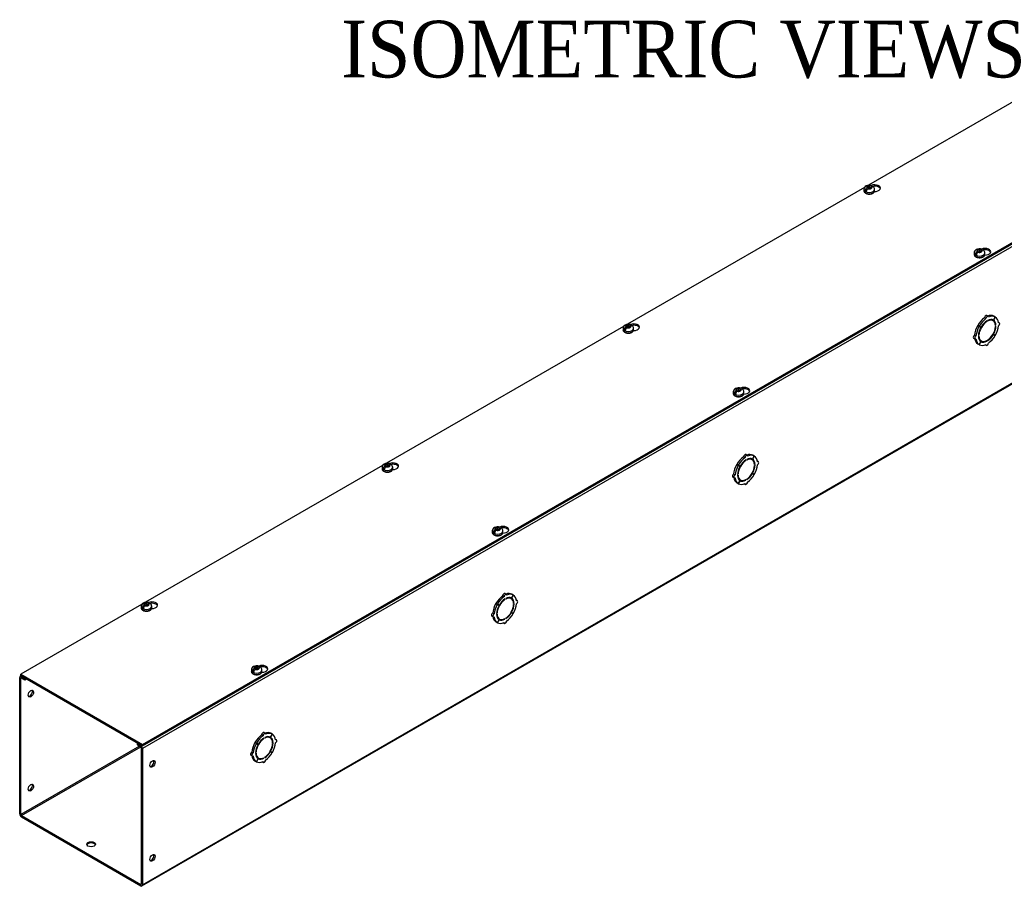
# Model space of a CAD drawing. Header units: inches. Extents: x 1 to 299, y -2 to 199.
# Tile 6 of 9: x 247 to 282, y 134 to 165. Entities that reach past the tile are written whole.
import ezdxf
from ezdxf.enums import TextEntityAlignment as Align

# ---------------------------------------------------------------- set-up
doc = ezdxf.new("R2010")
doc.units = ezdxf.units.IN
doc.header["$MEASUREMENT"] = 0
for name, color, linetype in [('COM56308-3', 7, 'Continuous'), ('COM70723-5', 7, 'Continuous'), ('Default', 7, 'Continuous'), ('SCS19515', 7, 'Continuous')]:
    doc.layers.add(name, color=color, linetype=linetype)
doc.styles.add('SEACAD_Times_New_Roman', font='times.ttf')

# ---------------------------------------------------------------- blocks, each defined once
blk = doc.blocks.new('SE7')
at = {"layer": 'COM56308-3', "color": 7, "linetype": 'Continuous'}
for p, q in [((251.481, 139.212), (293.863, 163.682)), ((285.391, 163.732), (277.049, 158.915)), ((251.481, 139.166), (293.863, 163.635)), ((276.906, 158.833), (268.564, 154.016)), ((268.421, 153.934), (260.078, 149.117)), ((259.935, 149.035), (251.593, 144.218)), ((251.45, 144.136), (247.202, 141.683)), ((247.202, 141.683), (251.481, 139.212)), ((247.202, 141.636), (247.202, 141.683)), ((247.202, 141.636), (251.481, 139.166)), ((251.481, 139.166), (251.481, 139.212))]:
    blk.add_line(p, q, dxfattribs=at)
for centre, start_param, end_param in [((277.269, 158.813), 1.525049, 5.346529), ((277.269, 158.766), 3.341468, 5.028501), ((281.15, 156.572), 1.525049, 5.346529), ((281.15, 156.525), 3.341468, 5.028501), ((268.784, 153.914), 1.525049, 5.346529), ((268.784, 153.867), 3.341468, 5.028501), ((272.665, 151.673), 1.525049, 5.346529), ((272.665, 151.626), 3.341468, 5.028501), ((260.299, 149.015), 1.525049, 5.346529), ((260.299, 148.968), 3.341468, 5.028501), ((264.18, 146.774), 1.525049, 5.346529), ((264.18, 146.727), 3.341468, 5.028501), ((251.813, 144.116), 1.525049, 5.346529), ((251.813, 144.069), 3.341468, 5.028501), ((255.695, 141.875), 1.525049, 5.346529), ((255.695, 141.828), 3.341468, 5.028501)]:
    blk.add_ellipse(centre, major_axis=(-0.203, 0), ratio=0.57735, start_param=start_param, end_param=end_param, dxfattribs=at)
at = {"layer": 'COM70723-5', "color": 7, "linetype": 'Continuous'}
for p, q in [((293.907, 163.565), (251.481, 139.07)), ((251.463, 134.226), (293.889, 158.72)), ((251.481, 134.265), (293.907, 158.76)), ((281.261, 154.295), (281.21, 154.324)), ((280.948, 153.945), (280.897, 153.974)), ((280.897, 153.974), (280.959, 153.939)), ((280.95, 153.949), (280.899, 153.978)), ((280.961, 153.942), (280.899, 153.978)), ((281.186, 154.215), (281.135, 154.245)), ((281.216, 154.113), (281.199, 154.122)), ((281.216, 154.113), (281.216, 154.133)), ((281.244, 154.15), (281.244, 154.129)), ((281.436, 154.142), (281.385, 154.171)), ((281.51, 154.272), (281.448, 154.164)), ((281.45, 154.163), (281.448, 154.164)), ((281.45, 154.163), (281.513, 154.271)), ((281.51, 154.272), (281.459, 154.302)), ((281.513, 154.271), (281.51, 154.272)), ((281.539, 153.979), (281.52, 153.99)), ((281.521, 153.969), (281.539, 153.979)), ((281.657, 154.067), (281.622, 154.087)), ((280.835, 153.607), (280.784, 153.637)), ((280.921, 153.622), (280.939, 153.633)), ((280.939, 153.633), (280.922, 153.642)), ((280.948, 153.945), (281.01, 153.909)), ((281.012, 153.912), (280.95, 153.949)), ((281.01, 153.909), (280.959, 153.939)), ((281.012, 153.912), (280.961, 153.942)), ((281.448, 153.657), (281.435, 153.664)), ((281.45, 153.66), (281.437, 153.667)), ((281.448, 153.657), (281.51, 153.62)), ((281.513, 153.624), (281.45, 153.66)), ((281.539, 153.947), (281.521, 153.936)), ((280.753, 153.532), (280.803, 153.502)), ((280.948, 153.298), (280.897, 153.327)), ((280.939, 153.6), (280.921, 153.59)), ((281.01, 153.406), (280.948, 153.298)), ((280.95, 153.297), (280.948, 153.298)), ((280.95, 153.297), (281.012, 153.405)), ((280.973, 153.457), (281.024, 153.427)), ((281.012, 153.405), (281.01, 153.406)), ((281.165, 153.294), (281.199, 153.274)), ((281.216, 153.42), (281.197, 153.431)), ((281.216, 153.42), (281.216, 153.44)), ((281.244, 153.456), (281.244, 153.436)), ((272.701, 149.316), (272.65, 149.346)), ((272.731, 149.214), (272.714, 149.223)), ((272.776, 149.396), (272.725, 149.425)), ((272.731, 149.214), (272.731, 149.234)), ((272.759, 149.251), (272.759, 149.23)), ((272.951, 149.243), (272.9, 149.272)), ((273.025, 149.373), (272.963, 149.265)), ((272.964, 149.264), (272.963, 149.265)), ((272.964, 149.264), (273.027, 149.372)), ((273.025, 149.373), (272.974, 149.403)), ((273.027, 149.372), (273.025, 149.373)), ((273.171, 149.168), (273.137, 149.188)), ((272.462, 149.046), (272.411, 149.075)), ((272.411, 149.075), (272.474, 149.04)), ((272.465, 149.05), (272.414, 149.079)), ((272.476, 149.043), (272.414, 149.079)), ((272.462, 149.046), (272.525, 149.01)), ((272.527, 149.013), (272.465, 149.05)), ((272.525, 149.01), (272.474, 149.04)), ((272.527, 149.013), (272.476, 149.043)), ((272.963, 148.758), (272.95, 148.765)), ((272.964, 148.761), (272.952, 148.768)), ((272.963, 148.758), (273.025, 148.721)), ((273.027, 148.725), (272.964, 148.761)), ((273.054, 149.08), (273.035, 149.091)), ((273.036, 149.07), (273.054, 149.08)), ((273.054, 149.048), (273.036, 149.037)), ((272.267, 148.633), (272.318, 148.603)), ((272.349, 148.708), (272.299, 148.738)), ((272.462, 148.399), (272.411, 148.429)), ((272.436, 148.723), (272.453, 148.734)), ((272.453, 148.701), (272.436, 148.691)), ((272.453, 148.734), (272.437, 148.743)), ((272.525, 148.507), (272.462, 148.399)), ((272.465, 148.398), (272.527, 148.506)), ((272.488, 148.558), (272.538, 148.528)), ((272.527, 148.506), (272.525, 148.507)), ((272.731, 148.521), (272.711, 148.532)), ((272.731, 148.521), (272.731, 148.541)), ((272.759, 148.557), (272.759, 148.537)), ((272.465, 148.398), (272.462, 148.399)), ((272.679, 148.395), (272.713, 148.375)), ((264.215, 144.417), (264.164, 144.447)), ((264.245, 144.315), (264.229, 144.324)), ((264.291, 144.497), (264.24, 144.527)), ((264.245, 144.315), (264.245, 144.335)), ((264.274, 144.352), (264.274, 144.331)), ((264.466, 144.344), (264.415, 144.373)), ((264.539, 144.474), (264.477, 144.366)), ((264.479, 144.365), (264.477, 144.366)), ((264.479, 144.365), (264.542, 144.473)), ((264.539, 144.474), (264.489, 144.504)), ((264.542, 144.473), (264.539, 144.474)), ((264.686, 144.269), (264.652, 144.289)), ((263.977, 144.147), (263.926, 144.176)), ((263.926, 144.176), (263.989, 144.141)), ((263.979, 144.151), (263.929, 144.18)), ((263.991, 144.144), (263.929, 144.18)), ((263.977, 144.147), (264.04, 144.111)), ((264.042, 144.115), (263.979, 144.151)), ((264.04, 144.111), (263.989, 144.141)), ((264.042, 144.115), (263.991, 144.144)), ((264.568, 144.181), (264.549, 144.192)), ((264.551, 144.171), (264.568, 144.181)), ((264.568, 144.149), (264.551, 144.138)), ((263.782, 143.734), (263.833, 143.704)), ((263.864, 143.809), (263.813, 143.839)), ((263.95, 143.824), (263.968, 143.835)), ((263.968, 143.802), (263.95, 143.792)), ((263.968, 143.835), (263.952, 143.844)), ((264.04, 143.608), (263.977, 143.5)), ((263.979, 143.499), (264.042, 143.607)), ((264.002, 143.659), (264.053, 143.629)), ((264.042, 143.607), (264.04, 143.608)), ((264.245, 143.622), (264.226, 143.633)), ((264.245, 143.622), (264.245, 143.642)), ((264.274, 143.658), (264.274, 143.638)), ((264.477, 143.859), (264.465, 143.866)), ((264.479, 143.862), (264.467, 143.869)), ((264.477, 143.859), (264.539, 143.822)), ((264.542, 143.826), (264.479, 143.862)), ((263.977, 143.5), (263.926, 143.53)), ((263.979, 143.499), (263.977, 143.5)), ((264.194, 143.496), (264.228, 143.476)), ((247.157, 136.761), (247.157, 141.566)), ((247.215, 141.628), (247.175, 141.605)), ((247.198, 141.543), (247.218, 141.555)), ((247.198, 136.738), (247.198, 141.543)), ((247.24, 141.614), (247.218, 141.601)), ((247.218, 141.601), (247.334, 141.534)), ((247.218, 141.555), (247.334, 141.488)), ((247.334, 141.534), (247.356, 141.547)), ((247.334, 141.488), (247.334, 141.534)), ((247.334, 141.488), (247.397, 141.524)), ((255.73, 139.519), (255.679, 139.548)), ((255.76, 139.416), (255.744, 139.425)), ((255.805, 139.598), (255.755, 139.628)), ((255.76, 139.416), (255.76, 139.436)), ((255.788, 139.453), (255.788, 139.432)), ((255.98, 139.445), (255.93, 139.474)), ((256.054, 139.575), (255.992, 139.467)), ((255.994, 139.466), (255.992, 139.467)), ((255.994, 139.466), (256.057, 139.574)), ((256.054, 139.575), (256.003, 139.605)), ((256.057, 139.574), (256.054, 139.575)), ((251.38, 139.152), (247.198, 136.738)), ((247.218, 136.702), (251.421, 139.128)), ((251.326, 139.255), (251.304, 139.242)), ((251.304, 139.242), (251.42, 139.175)), ((251.304, 139.196), (251.304, 139.242)), ((251.304, 139.196), (251.42, 139.129)), ((251.42, 139.175), (251.442, 139.188)), ((251.44, 139.093), (251.44, 134.288)), ((251.481, 139.07), (251.481, 134.265)), ((255.492, 139.248), (255.441, 139.277)), ((255.441, 139.277), (255.504, 139.242)), ((255.494, 139.252), (255.443, 139.281)), ((255.505, 139.245), (255.443, 139.281)), ((255.492, 139.248), (255.554, 139.212)), ((255.556, 139.216), (255.494, 139.252)), ((255.554, 139.212), (255.504, 139.242)), ((255.556, 139.216), (255.505, 139.245)), ((256.083, 139.282), (256.064, 139.293)), ((256.066, 139.272), (256.083, 139.282)), ((256.083, 139.25), (256.066, 139.239)), ((256.201, 139.37), (256.167, 139.39)), ((255.297, 138.835), (255.348, 138.805)), ((255.379, 138.91), (255.328, 138.94)), ((255.465, 138.925), (255.483, 138.936)), ((255.483, 138.903), (255.465, 138.893)), ((255.483, 138.936), (255.466, 138.945)), ((255.554, 138.709), (255.492, 138.601)), ((255.494, 138.6), (255.556, 138.708)), ((255.517, 138.76), (255.568, 138.73)), ((255.556, 138.708), (255.554, 138.709)), ((255.76, 138.723), (255.741, 138.734)), ((255.76, 138.723), (255.76, 138.743)), ((255.788, 138.759), (255.788, 138.739)), ((255.992, 138.96), (255.979, 138.967)), ((255.994, 138.963), (255.981, 138.97)), ((255.992, 138.96), (256.054, 138.923)), ((256.057, 138.927), (255.994, 138.963)), ((255.492, 138.601), (255.441, 138.631)), ((255.494, 138.6), (255.492, 138.601)), ((255.709, 138.597), (255.743, 138.577)), ((247.218, 136.702), (251.42, 134.276)), ((247.218, 136.656), (251.42, 134.23)), ((251.44, 134.288), (251.42, 134.276))]:
    blk.add_line(p, q, dxfattribs=at)
for centre, major_axis, start_param, end_param in [((281.179, 154.27), (-0.0313, -0.0541), 3.141593, 5.497787), ((281.23, 154.241), (-0.0312, -0.0541), 2.356194, 5.497787), ((281.179, 153.814), (0.281, 0.487), 0.004363, 0.620067), ((281.23, 153.785), (0.281, 0.487), 0.004363, 0.674057), ((281.179, 153.814), (-0.281, -0.487), 4.716752, 5.386446), ((281.179, 153.814), (0.281, 0.487), 0.896739, 1.566433), ((281.23, 153.785), (-0.206, -0.357), 3.975495, 5.449283), ((281.23, 153.785), (0.281, 0.487), 0.896739, 1.566433), ((281.23, 153.785), (0.219, 0.379), 0.831128, 1.566433), ((281.23, 153.785), (-0.206, -0.357), 2.404698, 3.878487), ((281.23, 153.785), (0.219, 0.379), 0.004363, 0.739668), ((281.179, 153.814), (-0.206, -0.357), 3.141593, 3.271499), ((281.179, 153.814), (0.219, 0.379), 5.920402, 6.166551), ((281.23, 153.785), (0.219, 0.379), 5.543517, 6.278822), ((281.23, 153.785), (0.281, 0.487), 5.609128, 6.278822), ((281.23, 153.785), (0.281, 0.487), 4.716752, 5.386446), ((281.625, 154.013), (-0.0313, -0.0541), 0.785398, 3.926991), ((280.784, 153.586), (0.0313, 0.0541), 0.785398, 3.141593), ((281.23, 153.785), (-0.281, -0.487), 4.716752, 5.386446), ((281.23, 153.785), (-0.219, -0.379), 4.716752, 5.452057), ((281.179, 153.814), (-0.206, -0.357), 4.707761, 4.717017), ((281.23, 153.785), (0.206, 0.357), 3.975495, 5.449283), ((281.23, 153.785), (-0.219, -0.379), 0.831128, 1.566433), ((281.23, 153.785), (-0.281, -0.487), 0.896739, 1.566433), ((281.23, 153.785), (0.219, 0.379), 4.716752, 5.452057), ((281.179, 153.814), (-0.281, -0.487), 5.663118, 6.278822), ((280.835, 153.556), (0.0313, 0.0541), 0.785398, 3.926991), ((281.23, 153.785), (-0.281, -0.487), 5.609128, 6.278822), ((281.23, 153.785), (-0.219, -0.379), 5.543517, 6.278822), ((281.23, 153.785), (0.206, 0.357), 2.404698, 3.878487), ((281.179, 153.814), (0.206, 0.357), 3.011687, 3.141593), ((281.23, 153.785), (-0.281, -0.487), 0.004363, 0.674057), ((281.179, 153.814), (-0.219, -0.379), 0.116634, 0.362783), ((281.23, 153.785), (-0.219, -0.379), 0.004363, 0.739668), ((281.23, 153.328), (0.0312, 0.0541), 2.356194, 5.497787), ((272.694, 148.915), (0.281, 0.487), 0.896739, 1.566433), ((272.745, 148.886), (-0.206, -0.357), 3.975495, 5.449283), ((272.745, 148.886), (0.281, 0.487), 0.896739, 1.566433), ((272.745, 148.886), (0.219, 0.379), 0.831128, 1.566433), ((272.694, 149.371), (-0.0313, -0.0541), 3.141593, 5.497787), ((272.745, 149.342), (-0.0312, -0.0541), 2.356194, 5.497787), ((272.694, 148.915), (0.281, 0.487), 0.004363, 0.620067), ((272.745, 148.886), (-0.206, -0.357), 2.404698, 3.878487), ((272.745, 148.886), (0.219, 0.379), 0.004363, 0.739668), ((272.745, 148.886), (0.281, 0.487), 0.004363, 0.674057), ((272.694, 148.915), (-0.206, -0.357), 3.141593, 3.271499), ((272.694, 148.915), (0.219, 0.379), 5.920402, 6.166551), ((272.745, 148.886), (0.219, 0.379), 5.543517, 6.278822), ((272.745, 148.886), (0.281, 0.487), 5.609128, 6.278822), ((273.14, 149.114), (-0.0312, -0.0541), 0.785398, 3.926991), ((272.694, 148.915), (-0.281, -0.487), 4.716752, 5.386446), ((272.745, 148.886), (-0.281, -0.487), 4.716752, 5.386446), ((272.745, 148.886), (-0.219, -0.379), 4.716752, 5.452057), ((272.694, 148.915), (-0.206, -0.357), 4.707761, 4.717017), ((272.745, 148.886), (0.206, 0.357), 3.975495, 5.449283), ((272.745, 148.886), (-0.219, -0.379), 0.831128, 1.566433), ((272.745, 148.886), (0.219, 0.379), 4.716752, 5.452057), ((272.745, 148.886), (0.281, 0.487), 4.716752, 5.386446), ((272.299, 148.687), (0.0313, 0.0541), 0.785398, 3.141593), ((272.694, 148.915), (-0.281, -0.487), 5.663118, 6.278822), ((272.349, 148.657), (0.0313, 0.0541), 0.785398, 3.926991), ((272.745, 148.886), (-0.281, -0.487), 5.609128, 6.278822), ((272.745, 148.886), (-0.219, -0.379), 5.543517, 6.278822), ((272.745, 148.886), (0.206, 0.357), 2.404698, 3.878487), ((272.694, 148.915), (0.206, 0.357), 3.011687, 3.141593), ((272.694, 148.915), (-0.219, -0.379), 0.116634, 0.362783), ((272.745, 148.886), (-0.219, -0.379), 0.004363, 0.739668), ((272.745, 148.429), (0.0312, 0.0541), 2.356194, 5.497787), ((272.745, 148.886), (-0.281, -0.487), 0.896739, 1.566433), ((272.745, 148.886), (-0.281, -0.487), 0.004363, 0.674057), ((264.209, 144.016), (0.281, 0.487), 0.896739, 1.566433), ((264.259, 143.987), (-0.206, -0.357), 3.975495, 5.449283), ((264.259, 143.987), (0.281, 0.487), 0.896739, 1.566433), ((264.259, 143.987), (0.219, 0.379), 0.831128, 1.566433), ((264.209, 144.472), (-0.0313, -0.0541), 3.141593, 5.497787), ((264.259, 144.443), (-0.0312, -0.0541), 2.356194, 5.497787), ((264.209, 144.016), (0.281, 0.487), 0.004363, 0.620067), ((264.259, 143.987), (-0.206, -0.357), 2.404698, 3.878487), ((264.259, 143.987), (0.219, 0.379), 0.004363, 0.739668), ((264.259, 143.987), (0.281, 0.487), 0.004363, 0.674057), ((264.209, 144.016), (-0.206, -0.357), 3.141593, 3.271499), ((264.209, 144.016), (0.219, 0.379), 5.920402, 6.166551), ((264.259, 143.987), (0.219, 0.379), 5.543517, 6.278822), ((264.259, 143.987), (0.281, 0.487), 5.609128, 6.278822), ((264.655, 144.215), (-0.0312, -0.0541), 0.785398, 3.926991), ((264.209, 144.016), (-0.281, -0.487), 4.716752, 5.386446), ((264.259, 143.987), (-0.281, -0.487), 4.716752, 5.386446), ((264.259, 143.987), (-0.219, -0.379), 4.716752, 5.452057), ((264.209, 144.016), (-0.206, -0.357), 4.707761, 4.717017), ((264.259, 143.987), (0.206, 0.357), 3.975495, 5.449283), ((264.259, 143.987), (0.219, 0.379), 4.716752, 5.452057), ((264.259, 143.987), (0.281, 0.487), 4.716752, 5.386446), ((263.813, 143.788), (0.0313, 0.0541), 0.785398, 3.141593), ((264.209, 144.016), (-0.281, -0.487), 5.663118, 6.278822), ((263.864, 143.758), (0.0313, 0.0541), 0.785398, 3.926991), ((264.259, 143.987), (-0.281, -0.487), 5.609128, 6.278822), ((264.259, 143.987), (-0.219, -0.379), 5.543517, 6.278822), ((264.259, 143.987), (0.206, 0.357), 2.404698, 3.878487), ((264.209, 144.016), (0.206, 0.357), 3.011687, 3.141593), ((264.209, 144.016), (-0.219, -0.379), 0.116634, 0.362783), ((264.259, 143.987), (-0.219, -0.379), 0.004363, 0.739668), ((264.259, 143.53), (0.0313, 0.0541), 2.356194, 5.497787), ((264.259, 143.987), (-0.219, -0.379), 0.831128, 1.566433), ((264.259, 143.987), (-0.281, -0.487), 0.896739, 1.566433), ((264.259, 143.987), (-0.281, -0.487), 0.004363, 0.674057), ((247.218, 141.531), (0.043, -0.0745), 2.356194, 3.926991), ((247.218, 141.531), (0.0145, -0.0251), 2.356194, 3.926991), ((247.511, 141.024), (0.066, 0.115), 3.44948, 5.975298), ((255.723, 139.117), (0.281, 0.487), 0.896739, 1.566433), ((255.774, 139.088), (-0.206, -0.357), 3.975495, 5.449283), ((255.774, 139.088), (0.281, 0.487), 0.896739, 1.566433), ((255.774, 139.088), (0.219, 0.379), 0.831128, 1.566433), ((255.723, 139.573), (-0.0312, -0.0541), 3.141593, 5.497787), ((255.774, 139.544), (-0.0312, -0.0541), 2.356194, 5.497787), ((255.774, 139.088), (-0.206, -0.357), 2.404698, 3.878487), ((255.774, 139.088), (0.219, 0.379), 0.004363, 0.739668), ((255.723, 139.117), (0.281, 0.487), 0.004363, 0.620067), ((255.774, 139.088), (0.281, 0.487), 0.004363, 0.674057), ((255.723, 139.117), (-0.206, -0.357), 3.141593, 3.271499), ((255.723, 139.117), (0.219, 0.379), 5.920402, 6.166551), ((255.774, 139.088), (0.219, 0.379), 5.543517, 6.278822), ((255.774, 139.088), (0.281, 0.487), 5.609128, 6.278822), ((251.42, 139.105), (-0.043, 0.0745), 3.926991, 5.497787), ((251.42, 139.105), (-0.0145, 0.0251), 3.926991, 5.497787), ((255.723, 139.117), (-0.281, -0.487), 4.716752, 5.386446), ((255.774, 139.088), (-0.281, -0.487), 4.716752, 5.386446), ((255.774, 139.088), (-0.219, -0.379), 4.716752, 5.452057), ((255.723, 139.117), (-0.206, -0.357), 4.707761, 4.717017), ((255.774, 139.088), (0.206, 0.357), 3.975495, 5.449283), ((255.774, 139.088), (0.219, 0.379), 4.716752, 5.452057), ((255.774, 139.088), (0.281, 0.487), 4.716752, 5.386446), ((256.169, 139.316), (-0.0312, -0.0541), 0.785398, 3.926991), ((255.328, 138.889), (0.0313, 0.0541), 0.785398, 3.141593), ((255.723, 139.117), (-0.281, -0.487), 5.663118, 6.278822), ((255.379, 138.859), (0.0312, 0.0541), 0.785398, 3.926991), ((255.774, 139.088), (-0.281, -0.487), 5.609128, 6.278822), ((255.774, 139.088), (-0.219, -0.379), 5.543517, 6.278822), ((255.774, 139.088), (0.206, 0.357), 2.404698, 3.878487), ((255.723, 139.117), (0.206, 0.357), 3.011687, 3.141593), ((255.723, 139.117), (-0.219, -0.379), 0.116634, 0.362783), ((255.774, 139.088), (-0.219, -0.379), 0.004363, 0.739668), ((255.774, 139.088), (-0.219, -0.379), 0.831128, 1.566433), ((255.774, 139.088), (-0.281, -0.487), 0.896739, 1.566433), ((251.794, 138.551), (-0.066, -0.115), 0.307887, 2.833706), ((255.774, 139.088), (-0.281, -0.487), 0.004363, 0.674057), ((255.774, 138.631), (0.0313, 0.0541), 2.356194, 5.497787), ((247.511, 137.711), (0.067, 0.115), 3.44948, 5.975298), ((247.218, 136.726), (-0.043, 0.0745), 0.785398, 2.356194), ((247.218, 136.726), (-0.0145, 0.0251), 0.785398, 2.356194), ((249.673, 135.647), (-0.156, 0), 3.402495, 6.022283), ((251.794, 135.239), (-0.066, -0.115), 0.307887, 2.833706), ((251.42, 134.3), (-0.0145, 0.0251), 2.356194, 3.926991), ((251.42, 134.3), (-0.043, 0.0745), 2.356194, 3.926991)]:
    blk.add_ellipse(centre, major_axis=major_axis, ratio=0.57735, start_param=start_param, end_param=end_param, dxfattribs=at)
for centre, major_axis in [((247.551, 141.001), (0.066, 0.115)), ((251.834, 138.528), (-0.066, -0.115)), ((247.551, 137.688), (0.066, 0.115)), ((249.673, 135.693), (-0.156, 0)), ((251.834, 135.215), (-0.066, -0.115))]:
    blk.add_ellipse(centre, major_axis=major_axis, ratio=0.57735, dxfattribs=at)
at = {"layer": 'SCS19515', "color": 7, "linetype": 'Continuous'}
for p, q in [((277.021, 158.837), (276.99, 158.819)), ((277.021, 158.877), (277.09, 158.877)), ((277.021, 158.837), (277.021, 158.877)), ((277.021, 158.837), (277.021, 158.786)), ((277.021, 158.816), (277.09, 158.816)), ((277.032, 158.794), (277.063, 158.812)), ((277.133, 158.812), (277.063, 158.812)), ((277.121, 158.895), (277.09, 158.877)), ((277.09, 158.816), (277.09, 158.877)), ((277.133, 158.84), (277.09, 158.816)), ((277.133, 158.852), (277.164, 158.87)), ((277.133, 158.852), (277.133, 158.812)), ((276.889, 158.771), (276.889, 158.722)), ((276.997, 158.762), (276.926, 158.721)), ((277.264, 158.722), (277.264, 158.771)), ((280.771, 156.53), (280.771, 156.481)), ((280.878, 156.521), (280.807, 156.48)), ((280.902, 156.596), (280.871, 156.578)), ((280.902, 156.636), (280.972, 156.636)), ((280.902, 156.596), (280.902, 156.636)), ((280.902, 156.596), (280.902, 156.545)), ((280.902, 156.575), (280.972, 156.575)), ((280.914, 156.554), (280.945, 156.571)), ((281.014, 156.571), (280.945, 156.571)), ((281.003, 156.654), (280.972, 156.636)), ((280.972, 156.575), (280.972, 156.636)), ((281.014, 156.599), (280.972, 156.575)), ((281.014, 156.612), (281.045, 156.629)), ((281.014, 156.612), (281.014, 156.571)), ((281.146, 156.481), (281.146, 156.53)), ((268.536, 153.978), (268.605, 153.978)), ((268.536, 153.938), (268.536, 153.978)), ((268.636, 153.996), (268.605, 153.978)), ((268.605, 153.917), (268.605, 153.978)), ((268.648, 153.953), (268.678, 153.971)), ((268.404, 153.872), (268.404, 153.823)), ((268.512, 153.863), (268.44, 153.822)), ((268.536, 153.938), (268.505, 153.92)), ((268.536, 153.938), (268.536, 153.887)), ((268.536, 153.917), (268.605, 153.917)), ((268.547, 153.895), (268.578, 153.913)), ((268.648, 153.913), (268.578, 153.913)), ((268.648, 153.941), (268.605, 153.917)), ((268.648, 153.953), (268.648, 153.913)), ((268.779, 153.823), (268.779, 153.872)), ((272.285, 151.631), (272.285, 151.582)), ((272.393, 151.622), (272.322, 151.581)), ((272.417, 151.697), (272.386, 151.679)), ((272.417, 151.737), (272.486, 151.737)), ((272.417, 151.697), (272.417, 151.737)), ((272.417, 151.697), (272.417, 151.646)), ((272.417, 151.676), (272.486, 151.676)), ((272.428, 151.655), (272.459, 151.672)), ((272.529, 151.672), (272.459, 151.672)), ((272.517, 151.755), (272.486, 151.737)), ((272.486, 151.676), (272.486, 151.737)), ((272.529, 151.7), (272.486, 151.676)), ((272.529, 151.713), (272.56, 151.73)), ((272.529, 151.713), (272.529, 151.672)), ((272.66, 151.582), (272.66, 151.631)), ((259.919, 148.973), (259.919, 148.924)), ((260.027, 148.964), (259.955, 148.923)), ((260.05, 149.039), (260.019, 149.021)), ((260.05, 149.079), (260.12, 149.079)), ((260.05, 149.039), (260.05, 149.079)), ((260.05, 149.039), (260.05, 148.988)), ((260.05, 149.018), (260.12, 149.018)), ((260.062, 148.996), (260.093, 149.014)), ((260.162, 149.014), (260.093, 149.014)), ((260.151, 149.097), (260.12, 149.079)), ((260.12, 149.018), (260.12, 149.079)), ((260.162, 149.042), (260.12, 149.018)), ((260.162, 149.054), (260.193, 149.072)), ((260.162, 149.054), (260.162, 149.014)), ((260.294, 148.924), (260.294, 148.973)), ((263.8, 146.732), (263.8, 146.683)), ((263.908, 146.723), (263.836, 146.682)), ((263.932, 146.798), (263.901, 146.78)), ((263.932, 146.838), (264.001, 146.838)), ((263.932, 146.798), (263.932, 146.838)), ((263.932, 146.798), (263.932, 146.747)), ((263.932, 146.777), (264.001, 146.777)), ((263.943, 146.756), (263.974, 146.773)), ((264.044, 146.773), (263.974, 146.773)), ((264.032, 146.856), (264.001, 146.838)), ((264.001, 146.777), (264.001, 146.838)), ((264.044, 146.801), (264.001, 146.777)), ((264.044, 146.814), (264.074, 146.831)), ((264.044, 146.814), (264.044, 146.773)), ((264.175, 146.683), (264.175, 146.732)), ((251.433, 144.074), (251.433, 144.025)), ((251.541, 144.065), (251.47, 144.024)), ((251.565, 144.14), (251.534, 144.122)), ((251.565, 144.18), (251.635, 144.18)), ((251.565, 144.14), (251.565, 144.18)), ((251.565, 144.14), (251.565, 144.089)), ((251.565, 144.119), (251.635, 144.119)), ((251.577, 144.097), (251.607, 144.115)), ((251.677, 144.115), (251.607, 144.115)), ((251.665, 144.198), (251.635, 144.18)), ((251.635, 144.119), (251.635, 144.18)), ((251.677, 144.143), (251.635, 144.119)), ((251.677, 144.155), (251.708, 144.173)), ((251.677, 144.155), (251.677, 144.115)), ((251.808, 144.025), (251.808, 144.074)), ((255.315, 141.833), (255.315, 141.784)), ((255.423, 141.824), (255.351, 141.783)), ((255.446, 141.899), (255.415, 141.881)), ((255.446, 141.939), (255.516, 141.939)), ((255.446, 141.899), (255.446, 141.939)), ((255.446, 141.899), (255.446, 141.848)), ((255.446, 141.878), (255.516, 141.878)), ((255.458, 141.857), (255.489, 141.874)), ((255.558, 141.874), (255.489, 141.874)), ((255.547, 141.957), (255.516, 141.939)), ((255.516, 141.878), (255.516, 141.939)), ((255.558, 141.902), (255.516, 141.878)), ((255.558, 141.915), (255.589, 141.932)), ((255.558, 141.915), (255.558, 141.874)), ((255.69, 141.784), (255.69, 141.833))]:
    blk.add_line(p, q, dxfattribs=at)
for centre, radius, start, end in [((277.024, 158.77), 0.134, 117.2176, 179.4641), ((277.067, 158.698), 0.144, 122.6431, 170.9725), ((277.077, 158.676), 0.242, 69.0403, 118.1818), ((277.135, 158.77), 0.129, 0.4289, 51.9826), ((277.11, 158.673), 0.144, 122.6435, 170.9722), ((280.905, 156.529), 0.134, 117.2176, 179.4641), ((280.949, 156.457), 0.144, 122.6431, 170.9725), ((280.958, 156.435), 0.242, 69.0403, 118.1818), ((280.991, 156.433), 0.144, 122.6435, 170.9722), ((281.016, 156.529), 0.129, 0.4289, 51.9826), ((268.539, 153.871), 0.134, 117.2176, 179.4641), ((268.592, 153.777), 0.242, 69.0403, 118.1818), ((268.65, 153.871), 0.129, 0.4289, 51.9826), ((268.582, 153.799), 0.144, 122.6431, 170.9725), ((268.625, 153.775), 0.144, 122.6435, 170.9722), ((272.42, 151.63), 0.134, 117.2176, 179.4641), ((272.464, 151.558), 0.144, 122.6431, 170.9725), ((272.473, 151.536), 0.242, 69.0403, 118.1818), ((272.506, 151.534), 0.144, 122.6435, 170.9722), ((272.531, 151.63), 0.129, 0.4289, 51.9826), ((260.106, 148.878), 0.242, 69.0403, 118.1818), ((260.054, 148.972), 0.134, 117.2176, 179.4641), ((260.097, 148.9), 0.144, 122.6431, 170.9725), ((260.139, 148.876), 0.144, 122.6435, 170.9722), ((260.164, 148.972), 0.129, 0.4289, 51.9826), ((263.935, 146.731), 0.134, 117.2176, 179.4641), ((263.978, 146.659), 0.144, 122.6431, 170.9725), ((263.988, 146.637), 0.242, 69.0403, 118.1818), ((264.021, 146.635), 0.144, 122.6435, 170.9722), ((264.046, 146.731), 0.129, 0.4289, 51.9826), ((251.568, 144.073), 0.134, 117.2176, 179.4641), ((251.612, 144.001), 0.144, 122.6431, 170.9725), ((251.621, 143.979), 0.242, 69.0403, 118.1818), ((251.654, 143.977), 0.144, 122.6435, 170.9722), ((251.679, 144.073), 0.129, 0.4289, 51.9826), ((255.45, 141.832), 0.134, 117.2176, 179.4641), ((255.493, 141.76), 0.144, 122.6431, 170.9725), ((255.502, 141.738), 0.242, 69.0403, 118.1818), ((255.535, 141.736), 0.144, 122.6435, 170.9722), ((255.56, 141.832), 0.129, 0.4289, 51.9826)]:
    blk.add_arc(centre, radius, start, end, dxfattribs=at)
for centre, major_axis, start_param, end_param in [((277.077, 158.845), (0.0975, 0), 1.098165, 3.614224), ((277.077, 158.845), (-0.0975, 0), 1.098165, 3.614224), ((277.077, 158.771), (-0.188, 0), 0.000524, 3.141683), ((277.077, 158.722), (0.188, 0), 3.141593, 6.283185), ((277.077, 158.783), (-0.186, 0), 0.623612, 0.947184), ((280.958, 156.53), (-0.187, 0), 0.000524, 3.141683), ((280.958, 156.481), (0.188, 0), 3.141593, 6.283185), ((280.958, 156.542), (-0.186, 0), 0.623612, 0.947184), ((280.958, 156.604), (0.0975, 0), 1.098165, 3.614224), ((280.958, 156.604), (-0.0975, 0), 1.098165, 3.614224), ((268.592, 153.946), (0.0975, 0), 1.098165, 3.614224), ((268.592, 153.946), (-0.0975, 0), 1.098165, 3.614224), ((268.592, 153.872), (-0.187, 0), 0.000524, 3.141683), ((268.592, 153.823), (0.187, 0), 3.141593, 6.283185), ((268.592, 153.884), (-0.186, 0), 0.623612, 0.947184), ((272.473, 151.631), (-0.187, 0), 0.000524, 3.141683), ((272.473, 151.582), (0.188, 0), 3.141593, 6.283185), ((272.473, 151.643), (-0.186, 0), 0.623612, 0.947184), ((272.473, 151.705), (0.0975, 0), 1.098165, 3.614224), ((272.473, 151.705), (-0.0975, 0), 1.098165, 3.614224), ((260.106, 149.047), (0.0975, 0), 1.098165, 3.614224), ((260.106, 148.973), (-0.187, 0), 0.000524, 3.141683), ((260.106, 148.924), (0.188, 0), 3.141593, 6.283185), ((260.106, 148.985), (-0.186, 0), 0.623612, 0.947184), ((260.106, 149.047), (-0.0975, 0), 1.098165, 3.614224), ((263.988, 146.732), (-0.188, 0), 0.000524, 3.141683), ((263.988, 146.683), (0.187, 0), 3.141593, 6.283185), ((263.988, 146.744), (-0.186, 0), 0.623612, 0.947184), ((263.988, 146.806), (0.0975, 0), 1.098165, 3.614224), ((263.988, 146.806), (-0.0975, 0), 1.098165, 3.614224), ((251.621, 144.074), (-0.187, 0), 0.000524, 3.141683), ((251.621, 144.025), (0.187, 0), 3.141593, 6.283185), ((251.621, 144.086), (-0.186, 0), 0.623612, 0.947184), ((251.621, 144.148), (0.0975, 0), 1.098165, 3.614224), ((251.621, 144.148), (-0.0975, 0), 1.098165, 3.614224), ((255.502, 141.833), (-0.187, 0), 0.000524, 3.141683), ((255.502, 141.907), (0.0975, 0), 1.098165, 3.614224), ((255.502, 141.907), (-0.0975, 0), 1.098165, 3.614224), ((255.502, 141.784), (0.187, 0), 3.141593, 6.283185), ((255.502, 141.846), (-0.186, 0), 0.623612, 0.947184)]:
    blk.add_ellipse(centre, major_axis=major_axis, ratio=0.57735, start_param=start_param, end_param=end_param, dxfattribs=at)
for points, knots in [([(277.186, 158.871), (277.185, 158.875), (277.184, 158.878), (277.181, 158.885), (277.18, 158.888), (277.176, 158.893), (277.174, 158.896), (277.169, 158.899), (277.166, 158.901), (277.16, 158.903), (277.157, 158.904), (277.151, 158.904), (277.147, 158.904), (277.14, 158.903), (277.136, 158.902), (277.129, 158.899), (277.125, 158.897), (277.121, 158.895)], [0, 0, 0, 0, 0.125, 0.125, 0.25, 0.25, 0.375, 0.375, 0.5, 0.5, 0.625, 0.625, 0.75, 0.75, 0.875, 0.875, 1, 1, 1, 1]), ([(277.164, 158.87), (277.167, 158.872), (277.171, 158.874), (277.179, 158.877), (277.182, 158.878), (277.189, 158.879), (277.193, 158.88), (277.2, 158.879), (277.203, 158.878), (277.209, 158.876), (277.211, 158.875), (277.214, 158.873), (277.214, 158.872), (277.215, 158.872)], [0, 0, 0, 0, 0.125, 0.125, 0.25, 0.25, 0.375, 0.375, 0.5, 0.5, 0.625, 0.625, 0.6402961, 0.6402961, 0.6402961, 0.6402961]), ([(276.89, 158.723), (276.89, 158.722), (276.888, 158.714), (276.892, 158.697), (276.902, 158.676), (276.917, 158.657), (276.938, 158.64), (276.964, 158.626), (276.994, 158.614), (277.026, 158.607), (277.061, 158.603), (277.095, 158.603), (277.13, 158.607), (277.162, 158.615), (277.187, 158.625), (277.2, 158.632), (277.204, 158.634)], [0, 0, 0, 0, 0.011195, 0.084694, 0.157648, 0.232475, 0.310488, 0.391028, 0.472559, 0.553951, 0.635089, 0.716115, 0.797251, 0.878672, 0.960642, 1, 1, 1, 1]), ([(277.204, 158.634), (277.209, 158.637), (277.221, 158.645), (277.239, 158.66), (277.254, 158.68), (277.263, 158.701), (277.264, 158.714), (277.264, 158.722)], [0, 0, 0, 0, 0.12882, 0.371637, 0.588535, 0.796846, 1, 1, 1, 1]), ([(280.771, 156.482), (280.771, 156.481), (280.77, 156.473), (280.774, 156.456), (280.783, 156.436), (280.799, 156.416), (280.819, 156.399), (280.845, 156.385), (280.875, 156.374), (280.908, 156.366), (280.942, 156.362), (280.977, 156.362), (281.011, 156.366), (281.043, 156.374), (281.069, 156.384), (281.081, 156.391), (281.086, 156.393)], [0, 0, 0, 0, 0.011195, 0.084694, 0.157648, 0.232475, 0.310488, 0.391028, 0.472559, 0.553951, 0.635089, 0.716115, 0.797251, 0.878672, 0.960642, 1, 1, 1, 1]), ([(281.067, 156.63), (281.066, 156.634), (281.065, 156.637), (281.063, 156.644), (281.061, 156.647), (281.057, 156.652), (281.055, 156.655), (281.05, 156.658), (281.047, 156.66), (281.042, 156.662), (281.038, 156.663), (281.032, 156.663), (281.028, 156.663), (281.021, 156.662), (281.018, 156.661), (281.01, 156.658), (281.006, 156.656), (281.003, 156.654)], [0, 0, 0, 0, 0.125, 0.125, 0.25, 0.25, 0.375, 0.375, 0.5, 0.5, 0.625, 0.625, 0.75, 0.75, 0.875, 0.875, 1, 1, 1, 1]), ([(281.045, 156.629), (281.049, 156.631), (281.053, 156.633), (281.06, 156.636), (281.064, 156.637), (281.071, 156.638), (281.074, 156.639), (281.081, 156.638), (281.084, 156.638), (281.09, 156.635), (281.093, 156.634), (281.095, 156.632), (281.096, 156.632), (281.096, 156.631)], [0, 0, 0, 0, 0.125, 0.125, 0.25, 0.25, 0.375, 0.375, 0.5, 0.5, 0.625, 0.625, 0.6402961, 0.6402961, 0.6402961, 0.6402961]), ([(281.086, 156.393), (281.091, 156.396), (281.103, 156.404), (281.12, 156.419), (281.135, 156.439), (281.144, 156.46), (281.145, 156.474), (281.145, 156.481)], [0, 0, 0, 0, 0.12882, 0.371637, 0.588535, 0.796846, 1, 1, 1, 1]), ([(268.7, 153.972), (268.7, 153.976), (268.699, 153.979), (268.696, 153.986), (268.694, 153.989), (268.691, 153.994), (268.688, 153.997), (268.684, 154), (268.681, 154.002), (268.675, 154.004), (268.672, 154.005), (268.665, 154.005), (268.662, 154.005), (268.655, 154.004), (268.651, 154.003), (268.643, 154), (268.64, 153.998), (268.636, 153.996)], [0, 0, 0, 0, 0.125, 0.125, 0.25, 0.25, 0.375, 0.375, 0.5, 0.5, 0.625, 0.625, 0.75, 0.75, 0.875, 0.875, 1, 1, 1, 1]), ([(268.678, 153.971), (268.682, 153.973), (268.686, 153.975), (268.693, 153.978), (268.697, 153.979), (268.704, 153.98), (268.708, 153.981), (268.714, 153.98), (268.717, 153.98), (268.723, 153.977), (268.726, 153.976), (268.729, 153.974), (268.729, 153.974), (268.729, 153.973)], [0, 0, 0, 0, 0.125, 0.125, 0.25, 0.25, 0.375, 0.375, 0.5, 0.5, 0.625, 0.625, 0.6402961, 0.6402961, 0.6402961, 0.6402961]), ([(268.404, 153.824), (268.404, 153.823), (268.403, 153.815), (268.407, 153.798), (268.417, 153.777), (268.432, 153.758), (268.453, 153.741), (268.479, 153.727), (268.508, 153.716), (268.541, 153.708), (268.575, 153.704), (268.61, 153.704), (268.644, 153.708), (268.677, 153.716), (268.702, 153.726), (268.714, 153.733), (268.719, 153.735)], [0, 0, 0, 0, 0.011195, 0.084694, 0.157648, 0.232475, 0.310488, 0.391028, 0.472559, 0.553951, 0.635089, 0.716115, 0.797251, 0.878672, 0.960642, 1, 1, 1, 1]), ([(268.719, 153.735), (268.724, 153.738), (268.736, 153.746), (268.754, 153.761), (268.768, 153.781), (268.777, 153.802), (268.778, 153.815), (268.779, 153.823)], [0, 0, 0, 0, 0.12882, 0.371637, 0.588535, 0.796846, 1, 1, 1, 1]), ([(272.286, 151.584), (272.286, 151.582), (272.285, 151.574), (272.289, 151.557), (272.298, 151.537), (272.313, 151.517), (272.334, 151.5), (272.36, 151.486), (272.39, 151.475), (272.422, 151.467), (272.457, 151.463), (272.491, 151.463), (272.526, 151.467), (272.558, 151.475), (272.583, 151.485), (272.596, 151.492), (272.6, 151.494)], [0, 0, 0, 0, 0.011195, 0.084694, 0.157648, 0.232475, 0.310488, 0.391028, 0.472559, 0.553951, 0.635089, 0.716115, 0.797251, 0.878672, 0.960642, 1, 1, 1, 1]), ([(272.582, 151.731), (272.581, 151.735), (272.58, 151.738), (272.577, 151.745), (272.576, 151.748), (272.572, 151.753), (272.57, 151.756), (272.565, 151.76), (272.562, 151.761), (272.556, 151.763), (272.553, 151.764), (272.547, 151.764), (272.543, 151.764), (272.536, 151.763), (272.532, 151.762), (272.525, 151.759), (272.521, 151.757), (272.517, 151.755)], [0, 0, 0, 0, 0.125, 0.125, 0.25, 0.25, 0.375, 0.375, 0.5, 0.5, 0.625, 0.625, 0.75, 0.75, 0.875, 0.875, 1, 1, 1, 1]), ([(272.56, 151.73), (272.563, 151.733), (272.567, 151.734), (272.575, 151.737), (272.578, 151.738), (272.585, 151.74), (272.589, 151.74), (272.596, 151.739), (272.599, 151.739), (272.605, 151.737), (272.607, 151.735), (272.61, 151.733), (272.61, 151.733), (272.611, 151.732)], [0, 0, 0, 0, 0.125, 0.125, 0.25, 0.25, 0.375, 0.375, 0.5, 0.5, 0.625, 0.625, 0.6402961, 0.6402961, 0.6402961, 0.6402961]), ([(272.6, 151.494), (272.605, 151.497), (272.617, 151.505), (272.635, 151.52), (272.65, 151.54), (272.659, 151.561), (272.66, 151.575), (272.66, 151.582)], [0, 0, 0, 0, 0.12882, 0.371637, 0.588535, 0.796846, 1, 1, 1, 1]), ([(260.215, 149.073), (260.214, 149.077), (260.213, 149.08), (260.211, 149.087), (260.209, 149.09), (260.205, 149.095), (260.203, 149.098), (260.198, 149.101), (260.196, 149.103), (260.19, 149.105), (260.187, 149.106), (260.18, 149.106), (260.177, 149.106), (260.169, 149.105), (260.166, 149.104), (260.158, 149.101), (260.154, 149.099), (260.151, 149.097)], [0, 0, 0, 0, 0.125, 0.125, 0.25, 0.25, 0.375, 0.375, 0.5, 0.5, 0.625, 0.625, 0.75, 0.75, 0.875, 0.875, 1, 1, 1, 1]), ([(259.919, 148.925), (259.919, 148.924), (259.918, 148.916), (259.922, 148.899), (259.931, 148.879), (259.947, 148.859), (259.968, 148.842), (259.993, 148.828), (260.023, 148.817), (260.056, 148.809), (260.09, 148.805), (260.125, 148.805), (260.159, 148.809), (260.191, 148.817), (260.217, 148.827), (260.229, 148.834), (260.234, 148.836)], [0, 0, 0, 0, 0.011195, 0.084694, 0.157648, 0.232475, 0.310488, 0.391028, 0.472559, 0.553951, 0.635089, 0.716115, 0.797251, 0.878672, 0.960642, 1, 1, 1, 1]), ([(260.193, 149.072), (260.197, 149.074), (260.201, 149.076), (260.208, 149.079), (260.212, 149.08), (260.219, 149.081), (260.222, 149.082), (260.229, 149.081), (260.232, 149.081), (260.238, 149.078), (260.241, 149.077), (260.243, 149.075), (260.244, 149.075), (260.244, 149.074)], [0, 0, 0, 0, 0.125, 0.125, 0.25, 0.25, 0.375, 0.375, 0.5, 0.5, 0.625, 0.625, 0.6402961, 0.6402961, 0.6402961, 0.6402961]), ([(260.234, 148.836), (260.239, 148.839), (260.251, 148.847), (260.269, 148.862), (260.283, 148.882), (260.292, 148.903), (260.293, 148.916), (260.293, 148.924)], [0, 0, 0, 0, 0.12882, 0.371637, 0.588535, 0.796846, 1, 1, 1, 1]), ([(263.801, 146.685), (263.8, 146.683), (263.799, 146.675), (263.803, 146.658), (263.813, 146.638), (263.828, 146.618), (263.849, 146.601), (263.875, 146.587), (263.904, 146.576), (263.937, 146.568), (263.971, 146.564), (264.006, 146.564), (264.04, 146.568), (264.073, 146.576), (264.098, 146.586), (264.11, 146.593), (264.115, 146.595)], [0, 0, 0, 0, 0.011195, 0.084694, 0.157648, 0.232475, 0.310488, 0.391028, 0.472559, 0.553951, 0.635089, 0.716115, 0.797251, 0.878672, 0.960642, 1, 1, 1, 1]), ([(264.096, 146.832), (264.096, 146.836), (264.095, 146.839), (264.092, 146.846), (264.091, 146.849), (264.087, 146.854), (264.084, 146.857), (264.08, 146.861), (264.077, 146.862), (264.071, 146.864), (264.068, 146.865), (264.061, 146.865), (264.058, 146.865), (264.051, 146.864), (264.047, 146.863), (264.04, 146.86), (264.036, 146.858), (264.032, 146.856)], [0, 0, 0, 0, 0.125, 0.125, 0.25, 0.25, 0.375, 0.375, 0.5, 0.5, 0.625, 0.625, 0.75, 0.75, 0.875, 0.875, 1, 1, 1, 1]), ([(264.074, 146.831), (264.078, 146.834), (264.082, 146.835), (264.089, 146.838), (264.093, 146.839), (264.1, 146.841), (264.104, 146.841), (264.11, 146.84), (264.113, 146.84), (264.119, 146.838), (264.122, 146.836), (264.125, 146.834), (264.125, 146.834), (264.125, 146.833)], [0, 0, 0, 0, 0.125, 0.125, 0.25, 0.25, 0.375, 0.375, 0.5, 0.5, 0.625, 0.625, 0.6402961, 0.6402961, 0.6402961, 0.6402961]), ([(264.115, 146.595), (264.12, 146.598), (264.132, 146.606), (264.15, 146.621), (264.164, 146.641), (264.173, 146.662), (264.174, 146.676), (264.175, 146.683)], [0, 0, 0, 0, 0.12882, 0.371637, 0.588535, 0.796846, 1, 1, 1, 1]), ([(251.434, 144.026), (251.434, 144.025), (251.433, 144.017), (251.437, 144), (251.446, 143.98), (251.462, 143.96), (251.482, 143.943), (251.508, 143.929), (251.538, 143.918), (251.57, 143.91), (251.605, 143.906), (251.64, 143.906), (251.674, 143.91), (251.706, 143.918), (251.731, 143.928), (251.744, 143.935), (251.748, 143.937)], [0, 0, 0, 0, 0.011195, 0.084694, 0.157648, 0.232475, 0.310488, 0.391028, 0.472559, 0.553951, 0.635089, 0.716115, 0.797251, 0.878672, 0.960642, 1, 1, 1, 1]), ([(251.73, 144.174), (251.729, 144.178), (251.728, 144.181), (251.726, 144.188), (251.724, 144.191), (251.72, 144.196), (251.718, 144.199), (251.713, 144.202), (251.71, 144.204), (251.704, 144.206), (251.701, 144.207), (251.695, 144.207), (251.691, 144.207), (251.684, 144.206), (251.68, 144.205), (251.673, 144.202), (251.669, 144.2), (251.665, 144.198)], [0, 0, 0, 0, 0.125, 0.125, 0.25, 0.25, 0.375, 0.375, 0.5, 0.5, 0.625, 0.625, 0.75, 0.75, 0.875, 0.875, 1, 1, 1, 1]), ([(251.708, 144.173), (251.712, 144.175), (251.715, 144.177), (251.723, 144.18), (251.727, 144.181), (251.734, 144.182), (251.737, 144.183), (251.744, 144.182), (251.747, 144.182), (251.753, 144.179), (251.755, 144.178), (251.758, 144.176), (251.758, 144.176), (251.759, 144.175)], [0, 0, 0, 0, 0.125, 0.125, 0.25, 0.25, 0.375, 0.375, 0.5, 0.5, 0.625, 0.625, 0.6402961, 0.6402961, 0.6402961, 0.6402961]), ([(251.748, 143.937), (251.753, 143.94), (251.766, 143.948), (251.783, 143.963), (251.798, 143.983), (251.807, 144.004), (251.808, 144.017), (251.808, 144.025)], [0, 0, 0, 0, 0.12882, 0.371637, 0.588535, 0.796846, 1, 1, 1, 1]), ([(255.611, 141.933), (255.61, 141.937), (255.609, 141.94), (255.607, 141.947), (255.605, 141.95), (255.601, 141.955), (255.599, 141.958), (255.594, 141.962), (255.592, 141.963), (255.586, 141.965), (255.583, 141.966), (255.576, 141.966), (255.573, 141.966), (255.565, 141.965), (255.562, 141.964), (255.554, 141.961), (255.55, 141.959), (255.547, 141.957)], [0, 0, 0, 0, 0.125, 0.125, 0.25, 0.25, 0.375, 0.375, 0.5, 0.5, 0.625, 0.625, 0.75, 0.75, 0.875, 0.875, 1, 1, 1, 1]), ([(255.589, 141.932), (255.593, 141.935), (255.597, 141.936), (255.604, 141.939), (255.608, 141.94), (255.615, 141.942), (255.618, 141.942), (255.625, 141.941), (255.628, 141.941), (255.634, 141.939), (255.637, 141.937), (255.639, 141.935), (255.64, 141.935), (255.64, 141.934)], [0, 0, 0, 0, 0.125, 0.125, 0.25, 0.25, 0.375, 0.375, 0.5, 0.5, 0.625, 0.625, 0.6402961, 0.6402961, 0.6402961, 0.6402961]), ([(255.315, 141.786), (255.315, 141.784), (255.314, 141.776), (255.318, 141.759), (255.327, 141.739), (255.343, 141.719), (255.364, 141.702), (255.389, 141.688), (255.419, 141.677), (255.452, 141.669), (255.486, 141.665), (255.521, 141.665), (255.555, 141.669), (255.587, 141.677), (255.613, 141.687), (255.625, 141.694), (255.63, 141.696)], [0, 0, 0, 0, 0.011195, 0.084694, 0.157648, 0.232475, 0.310488, 0.391028, 0.472559, 0.553951, 0.635089, 0.716115, 0.797251, 0.878672, 0.960642, 1, 1, 1, 1]), ([(255.63, 141.696), (255.635, 141.699), (255.647, 141.707), (255.665, 141.722), (255.679, 141.742), (255.688, 141.763), (255.689, 141.777), (255.69, 141.784)], [0, 0, 0, 0, 0.12882, 0.371637, 0.588535, 0.796846, 1, 1, 1, 1])]:
    blk.add_open_spline(points, degree=3, knots=knots, dxfattribs=at)

msp = doc.modelspace()

# ---------------------------------------------------------------- block references
at = {"layer": 'Default'}
msp.add_blockref('SE7', (0, 0), dxfattribs=at)

# ---------------------------------------------------------------- texts
at = {"layer": 'Default', "color": 7, "linetype": 'Continuous', "style": 'SEACAD_Times_New_Roman'}
msp.add_text('ISOMETRIC VIEWS', height=2, dxfattribs=at).set_placement((258.471, 164.715), align=Align.TOP_LEFT)

doc.saveas('drawing.dxf')
